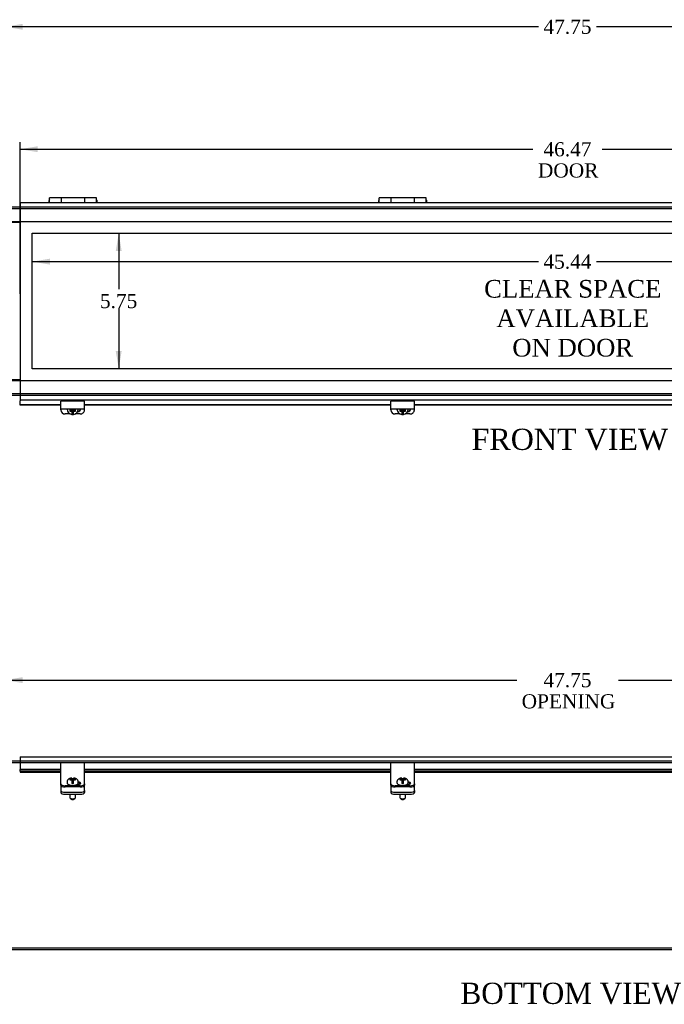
# Model space of a CAD drawing. Header units: inches. Extents: x 5 to 149, y 6 to 99.
# Tile 2 of 7: x 30 to 58, y 6 to 47. Entities that reach past the tile are written whole.
import ezdxf
from ezdxf.enums import TextEntityAlignment as Align
from ezdxf.lldxf.tags import DXFTag

# ---------------------------------------------------------------- set-up
doc = ezdxf.new("R2010")
doc.units = ezdxf.units.IN
doc.header["$MEASUREMENT"] = 0
for name, color, linetype in [('COM40176', 7, 'CONTINUOUS'), ('COM49262', 7, 'CONTINUOUS'), ('COM49263', 7, 'CONTINUOUS'), ('COM50040', 7, 'CONTINUOUS'), ('COM52631', 7, 'CONTINUOUS'), ('DEFAULT', 7, 'CONTINUOUS'), ('DV1_DEFAULT', 7, 'CONTINUOUS'), ('HNG11000', 7, 'CONTINUOUS'), ('SCS19419', 7, 'CONTINUOUS')]:
    doc.layers.add(name, color=color, linetype=linetype)
doc.styles.add('SEACAD_TIMES_NEW_ROMAN', font='times.ttf')
tags = doc.linetypes.add('HIDDEN2', pattern=[0.1875, 0.125, -0.0625]).pattern_tags.tags
tags[6:7] = [DXFTag(74, 4), DXFTag(75, 0), DXFTag(340, '0'), DXFTag(46, 0.0), DXFTag(50, 0.0), DXFTag(44, 0.0), DXFTag(45, 0.0)]
tags[4:5] = [DXFTag(74, 4), DXFTag(75, 0), DXFTag(340, '0'), DXFTag(46, 0.0), DXFTag(50, 0.0), DXFTag(44, 0.0), DXFTag(45, 0.0)]

# ---------------------------------------------------------------- blocks, each defined once
blk = doc.blocks.new('GDIMGGROUP2')
at = {"layer": 'DEFAULT', "linetype": 'Continuous'}
for points in [[(30.274, 47.249), (29.524, 47.124), (30.274, 46.999)], [(76.524, 47.249), (76.524, 46.999), (77.274, 47.124)]]:
    blk.add_hatch(color=136, dxfattribs=at).paths.add_polyline_path(points)
at = {"layer": 'DEFAULT', "color": 136, "linetype": 'Continuous'}
for p, q in [((29.524, 40.222), (29.524, 47.424)), ((77.274, 40.219), (77.274, 47.424)), ((52.165, 47.124), (29.524, 47.124)), ((77.274, 47.124), (54.633, 47.124))]:
    blk.add_line(p, q, dxfattribs=at)
at = {"layer": 'DEFAULT', "color": 136, "linetype": 'Continuous', "style": 'SEACAD_TIMES_NEW_ROMAN'}
blk.add_text('47.75', height=0.6, dxfattribs=at).set_placement((52.375, 47.424), align=Align.TOP_LEFT)
blk = doc.blocks.new('GDIMGGROUP3')
at = {"layer": 'DEFAULT', "linetype": 'Continuous'}
for points in [[(30.915, 42.051), (30.165, 41.926), (30.915, 41.801)], [(75.883, 42.051), (75.883, 41.801), (76.633, 41.926)]]:
    blk.add_hatch(color=136, dxfattribs=at).paths.add_polyline_path(points)
at = {"layer": 'DEFAULT', "color": 136, "linetype": 'Continuous'}
for p, q in [((30.165, 35.783), (30.165, 42.226)), ((76.633, 35.783), (76.633, 42.226)), ((30.165, 41.926), (51.931, 41.926)), ((54.867, 41.926), (76.633, 41.926))]:
    blk.add_line(p, q, dxfattribs=at)
at = {"layer": 'DEFAULT', "color": 136, "linetype": 'Continuous', "style": 'SEACAD_TIMES_NEW_ROMAN'}
for s, p in [('46.47', (52.375, 42.226)), ('DOOR', (52.141, 41.326))]:
    blk.add_text(s, height=0.6, dxfattribs=at).set_placement(p, align=Align.TOP_LEFT)
blk = doc.blocks.new('GDIMGGROUP7')
at = {"layer": 'DEFAULT', "linetype": 'Continuous'}
for points in [[(30.274, 19.519), (29.524, 19.394), (30.274, 19.269)], [(76.524, 19.519), (76.524, 19.269), (77.274, 19.394)]]:
    blk.add_hatch(color=136, dxfattribs=at).paths.add_polyline_path(points)
at = {"layer": 'DEFAULT', "color": 136, "linetype": 'Continuous'}
for p, q in [((29.524, 12.263), (29.524, 19.694)), ((77.274, 12.263), (77.274, 19.694)), ((29.524, 19.394), (51.241, 19.394)), ((55.557, 19.394), (77.274, 19.394))]:
    blk.add_line(p, q, dxfattribs=at)
at = {"layer": 'DEFAULT', "color": 136, "linetype": 'Continuous', "style": 'SEACAD_TIMES_NEW_ROMAN'}
for s, p in [('47.75', (52.375, 19.694)), ('OPENING', (51.451, 18.794))]:
    blk.add_text(s, height=0.6, dxfattribs=at).set_placement(p, align=Align.TOP_LEFT)
blk = doc.blocks.new('GDIMGGROUP8')
at = {"layer": 'DEFAULT', "linetype": 'Continuous'}
for points in [[(31.431, 37.031), (31.431, 37.281), (30.681, 37.156)], [(75.367, 37.031), (76.117, 37.156), (75.367, 37.281)]]:
    blk.add_hatch(color=136, dxfattribs=at).paths.add_polyline_path(points)
at = {"layer": 'DEFAULT', "color": 136, "linetype": 'Continuous'}
for p, q in [((30.681, 37.156), (52.165, 37.156)), ((54.633, 37.156), (76.117, 37.156))]:
    blk.add_line(p, q, dxfattribs=at)
at = {"layer": 'DEFAULT', "color": 136, "linetype": 'Continuous', "style": 'SEACAD_TIMES_NEW_ROMAN'}
blk.add_text('45.44', height=0.6, dxfattribs=at).set_placement((52.375, 37.456), align=Align.TOP_LEFT)
blk = doc.blocks.new('GDIMGGROUP21')
at = {"layer": 'DEFAULT', "linetype": 'Continuous'}
for points in [[(34.478, 37.609), (34.353, 38.359), (34.228, 37.609)], [(34.478, 33.358), (34.228, 33.358), (34.353, 32.608)]]:
    blk.add_hatch(color=136, dxfattribs=at).paths.add_polyline_path(points)
at = {"layer": 'DEFAULT', "color": 136, "linetype": 'Continuous'}
for p, q in [((34.353, 38.359), (34.353, 35.993)), ((34.353, 35.183), (34.353, 32.608))]:
    blk.add_line(p, q, dxfattribs=at)
at = {"layer": 'DEFAULT', "color": 136, "linetype": 'Continuous', "style": 'SEACAD_TIMES_NEW_ROMAN'}
blk.add_text('5.75', height=0.6, dxfattribs=at).set_placement((33.556, 35.783), align=Align.TOP_LEFT)

msp = doc.modelspace()

# ---------------------------------------------------------------- linework, layer by layer
at = {"layer": 'COM40176', "color": 7, "linetype": 'Continuous'}
for p, q in [((31.899, 31.007), (31.899, 31.232)), ((32.899, 31.232), (31.899, 31.232)), ((31.899, 30.914), (31.899, 31.007)), ((32.899, 31.007), (32.899, 31.232)), ((32.899, 30.914), (32.899, 31.007)), ((45.899, 31.007), (45.899, 31.232)), ((46.899, 31.232), (45.899, 31.232)), ((45.899, 30.914), (45.899, 31.007)), ((46.899, 31.007), (46.899, 31.232)), ((46.899, 30.914), (46.899, 31.007)), ((31.899, 30.86), (31.899, 30.914)), ((31.899, 30.914), (32.899, 30.914)), ((32.29, 30.69), (32.087, 30.69)), ((32.711, 30.69), (32.509, 30.69)), ((32.899, 30.86), (32.899, 30.914)), ((45.899, 30.86), (45.899, 30.914)), ((45.899, 30.914), (46.899, 30.914)), ((46.29, 30.69), (46.087, 30.69)), ((46.711, 30.69), (46.509, 30.69)), ((46.899, 30.86), (46.899, 30.914)), ((31.899, 15.76), (31.899, 15.882)), ((32.899, 15.882), (31.899, 15.882)), ((32.899, 15.76), (32.899, 15.882)), ((45.899, 15.76), (45.899, 15.882)), ((46.899, 15.882), (45.899, 15.882)), ((46.899, 15.76), (46.899, 15.882)), ((31.899, 15.18), (31.899, 15.76)), ((32.899, 15.18), (32.899, 15.76)), ((45.899, 15.18), (45.899, 15.76)), ((46.899, 15.18), (46.899, 15.76)), ((31.899, 15.141), (31.899, 15.18)), ((31.899, 14.993), (31.899, 15.141)), ((32.899, 15.141), (32.899, 15.18)), ((32.899, 14.993), (32.899, 15.141)), ((45.899, 15.141), (45.899, 15.18)), ((45.899, 14.993), (45.899, 15.141)), ((46.899, 15.141), (46.899, 15.18)), ((46.899, 14.993), (46.899, 15.141)), ((31.899, 14.941), (31.899, 14.993)), ((32.711, 14.914), (32.087, 14.914)), ((32.711, 14.862), (32.087, 14.862)), ((32.571, 14.96), (32.602, 14.96)), ((32.899, 14.993), (32.899, 14.941)), ((45.899, 14.941), (45.899, 14.993)), ((46.711, 14.914), (46.087, 14.914)), ((46.711, 14.862), (46.087, 14.862)), ((46.571, 14.96), (46.602, 14.96)), ((46.899, 14.993), (46.899, 14.941))]:
    msp.add_line(p, q, dxfattribs=at)
for centre, major_axis, ratio, start_param, end_param in [((32.087, 30.86), (-0.188, 0), 0.906308, 0, 1.570796), ((32.602, 30.916), (-0.14, 0), 0.906308, 1.645667, 3.121159), ((32.602, 30.94), (-0.14, 0), 0.906308, 1.732532, 2.930417), ((32.711, 30.86), (-0.188, 0), 0.906308, 1.570796, 3.141593), ((46.087, 30.86), (-0.188, 0), 0.906308, 0, 1.570796), ((46.602, 30.916), (-0.141, 0), 0.906308, 1.645667, 3.121159), ((46.602, 30.94), (-0.141, 0), 0.906308, 1.732532, 2.930417), ((46.711, 30.86), (-0.188, 0), 0.906308, 1.570796, 3.141593), ((32.602, 15.019), (-0.14, 0), 0.422618, 1.570796, 4.453838), ((46.602, 15.019), (-0.141, 0), 0.422618, 1.570796, 4.453838), ((32.087, 14.993), (-0.188, 0), 0.422618, 0, 1.570796), ((32.087, 14.941), (0.188, 0), 0.422618, 3.141593, 4.712389), ((32.602, 14.968), (-0.14, 0), 0.422618, 3.591638, 4.470707), ((32.711, 14.993), (-0.188, 0), 0.422618, 1.570796, 3.141593), ((32.711, 14.941), (0.188, 0), 0.422618, 4.712389, 6.283185), ((46.087, 14.993), (-0.188, 0), 0.422618, 0, 1.570796), ((46.087, 14.941), (0.188, 0), 0.422618, 3.141593, 4.712389), ((46.602, 14.968), (-0.141, 0), 0.422618, 3.591638, 4.470707), ((46.711, 14.993), (-0.188, 0), 0.422618, 1.570796, 3.141593), ((46.711, 14.941), (0.188, 0), 0.422618, 4.712389, 6.283185)]:
    msp.add_ellipse(centre, major_axis=major_axis, ratio=ratio, start_param=start_param, end_param=end_param, dxfattribs=at)
at = {"layer": 'COM49262', "color": 7, "linetype": 'Continuous'}
for p, q in [((29.524, 39.483), (30.165, 39.483)), ((29.524, 38.858), (30.165, 38.858)), ((29.524, 32.108), (30.165, 32.108)), ((29.524, 31.483), (30.165, 31.483)), ((29.524, 15.965), (30.165, 15.965)), ((29.524, 7.965), (77.274, 7.965))]:
    msp.add_line(p, q, dxfattribs=at)
at = {"layer": 'COM49262', "color": 7, "linetype": 'HIDDEN2'}
for p, q in [((29.524, 39.411), (77.274, 39.411)), ((30.165, 39.483), (76.633, 39.483)), ((30.165, 38.858), (76.633, 38.858)), ((30.165, 32.108), (76.633, 32.108)), ((29.524, 31.555), (77.274, 31.555)), ((30.165, 31.483), (76.633, 31.483)), ((29.524, 15.893), (77.274, 15.893)), ((30.165, 15.965), (76.633, 15.965)), ((29.524, 8.037), (77.274, 8.037))]:
    msp.add_line(p, q, dxfattribs=at)
at = {"layer": 'COM49263', "color": 7, "linetype": 'Continuous'}
for p, q in [((30.165, 39.67), (30.165, 39.562)), ((30.165, 39.67), (76.633, 39.67)), ((30.165, 39.562), (30.165, 31.403)), ((30.165, 31.403), (30.165, 31.295)), ((30.165, 31.295), (76.633, 31.295)), ((30.165, 31.295), (30.165, 31.251)), ((30.165, 31.077), (30.165, 31.251)), ((30.165, 31.059), (30.165, 31.077)), ((31.899, 31.077), (30.165, 31.077)), ((31.899, 31.059), (30.165, 31.059)), ((45.899, 31.077), (32.899, 31.077)), ((45.899, 31.059), (32.899, 31.059)), ((59.899, 31.077), (46.899, 31.077)), ((59.899, 31.059), (46.899, 31.059)), ((30.165, 16.137), (30.165, 16.029)), ((30.165, 16.137), (76.633, 16.137)), ((30.165, 16.029), (30.165, 15.597)), ((30.165, 15.527), (30.165, 15.597)), ((31.899, 15.597), (30.165, 15.597)), ((30.165, 15.527), (30.165, 15.484)), ((31.899, 15.527), (30.165, 15.527)), ((30.165, 15.484), (30.165, 15.481)), ((30.165, 15.481), (31.899, 15.481)), ((45.899, 15.597), (32.899, 15.597)), ((45.899, 15.527), (32.899, 15.527)), ((32.899, 15.481), (45.899, 15.481)), ((59.899, 15.597), (46.899, 15.597)), ((59.899, 15.527), (46.899, 15.527)), ((46.899, 15.481), (59.899, 15.481))]:
    msp.add_line(p, q, dxfattribs=at)
at = {"layer": 'COM50040', "color": 7, "linetype": 'Continuous'}
for p, q in [((29.524, 38.827), (30.165, 38.827)), ((30.165, 32.139), (29.524, 32.139))]:
    msp.add_line(p, q, dxfattribs=at)
at = {"layer": 'COM52631', "color": 7, "linetype": 'Continuous'}
for p, q in [((32.625, 30.819), (32.646, 30.819)), ((46.625, 30.819), (46.646, 30.819)), ((31.899, 14.931), (31.899, 14.941)), ((31.899, 14.931), (31.899, 14.887)), ((31.899, 14.887), (31.899, 14.715)), ((31.899, 14.715), (31.899, 14.629)), ((32.087, 14.635), (32.711, 14.635)), ((32.899, 14.941), (32.899, 14.931)), ((32.899, 14.887), (32.899, 14.931)), ((32.899, 14.715), (32.899, 14.887)), ((32.899, 14.715), (32.899, 14.629)), ((45.899, 14.931), (45.899, 14.941)), ((45.899, 14.931), (45.899, 14.887)), ((45.899, 14.887), (45.899, 14.715)), ((45.899, 14.715), (45.899, 14.629)), ((46.087, 14.635), (46.711, 14.635)), ((46.899, 14.941), (46.899, 14.931)), ((46.899, 14.887), (46.899, 14.931)), ((46.899, 14.715), (46.899, 14.887)), ((46.899, 14.715), (46.899, 14.629)), ((32.087, 14.549), (32.711, 14.549)), ((46.087, 14.549), (46.711, 14.549))]:
    msp.add_line(p, q, dxfattribs=at)
for centre, start_param, end_param in [((32.087, 14.715), 0, 1.570796), ((32.087, 14.629), 0, 1.570796), ((32.711, 14.715), 1.570796, 3.141593), ((32.711, 14.629), 1.570796, 3.141593), ((46.087, 14.715), 0, 1.570796), ((46.087, 14.629), 0, 1.570796), ((46.711, 14.715), 1.570796, 3.141593), ((46.711, 14.629), 1.570796, 3.141593)]:
    msp.add_ellipse(centre, major_axis=(-0.188, 0), ratio=0.422618, start_param=start_param, end_param=end_param, dxfattribs=at)
at = {"layer": 'DV1_DEFAULT', "color": 7, "linetype": 'HIDDEN2'}
for p, q in [((30.681, 38.359), (76.117, 38.359)), ((30.681, 32.608), (30.681, 38.359)), ((76.117, 32.608), (30.681, 32.608))]:
    msp.add_line(p, q, dxfattribs=at)
at = {"layer": 'HNG11000', "color": 7, "linetype": 'Continuous'}
for p, q in [((31.39, 39.732), (31.39, 39.67)), ((31.415, 39.67), (31.415, 39.861)), ((31.915, 39.861), (31.415, 39.861)), ((31.915, 39.861), (31.915, 39.67)), ((31.92, 39.782), (31.915, 39.782)), ((31.92, 39.67), (31.92, 39.861)), ((32.91, 39.861), (31.92, 39.861)), ((32.91, 39.67), (32.91, 39.861)), ((32.915, 39.782), (32.91, 39.782)), ((32.915, 39.67), (32.915, 39.861)), ((33.415, 39.861), (32.915, 39.861)), ((33.415, 39.67), (33.415, 39.861)), ((33.44, 39.67), (33.44, 39.732)), ((45.379, 39.732), (45.379, 39.67)), ((45.404, 39.67), (45.404, 39.861)), ((45.904, 39.861), (45.404, 39.861)), ((45.904, 39.861), (45.904, 39.67)), ((45.909, 39.782), (45.904, 39.782)), ((45.909, 39.67), (45.909, 39.861)), ((46.899, 39.861), (45.909, 39.861)), ((46.899, 39.67), (46.899, 39.861)), ((46.904, 39.782), (46.899, 39.782)), ((46.904, 39.67), (46.904, 39.861)), ((47.404, 39.861), (46.904, 39.861)), ((47.404, 39.67), (47.404, 39.861)), ((47.429, 39.67), (47.429, 39.732))]:
    msp.add_line(p, q, dxfattribs=at)
for centre, start, end in [((31.44, 39.732), 120, 180), ((33.39, 39.732), 0, 60), ((45.429, 39.732), 120, 180), ((47.379, 39.732), 0, 60)]:
    msp.add_arc(centre, 0.05, start, end, dxfattribs=at)
at = {"layer": 'SCS19419', "color": 7, "linetype": 'Continuous'}
for p, q in [((32.159, 30.906), (32.159, 30.893)), ((32.275, 30.874), (32.275, 30.811)), ((32.284, 30.874), (32.275, 30.874)), ((32.275, 30.842), (32.342, 30.842)), ((32.275, 30.811), (32.284, 30.81)), ((32.34, 30.874), (32.284, 30.874)), ((32.284, 30.81), (32.34, 30.81)), ((32.326, 30.874), (32.326, 30.853)), ((32.376, 30.872), (32.326, 30.872)), ((32.326, 30.853), (32.376, 30.853)), ((32.34, 30.874), (32.365, 30.897)), ((32.34, 30.81), (32.34, 30.838)), ((32.365, 30.788), (32.34, 30.81)), ((32.365, 30.914), (32.365, 30.897)), ((32.376, 30.898), (32.365, 30.898)), ((32.365, 30.815), (32.365, 30.788)), ((32.365, 30.788), (32.365, 30.738)), ((32.365, 30.738), (32.365, 30.666)), ((32.376, 30.914), (32.376, 30.898)), ((32.376, 30.872), (32.376, 30.853)), ((32.376, 30.853), (32.376, 30.807)), ((32.426, 30.826), (32.376, 30.826)), ((32.376, 30.807), (32.425, 30.807)), ((32.426, 30.898), (32.426, 30.914)), ((32.435, 30.898), (32.426, 30.898)), ((32.426, 30.872), (32.426, 30.853)), ((32.476, 30.872), (32.426, 30.872)), ((32.426, 30.853), (32.476, 30.853)), ((32.426, 30.819), (32.426, 30.853)), ((32.426, 30.819), (32.426, 30.819)), ((32.426, 30.807), (32.426, 30.819)), ((32.435, 30.897), (32.435, 30.914)), ((32.435, 30.897), (32.46, 30.874)), ((32.435, 30.788), (32.435, 30.815)), ((32.46, 30.81), (32.435, 30.788)), ((32.435, 30.739), (32.435, 30.788)), ((32.435, 30.667), (32.435, 30.739)), ((32.459, 30.842), (32.525, 30.842)), ((32.514, 30.874), (32.46, 30.874)), ((32.46, 30.838), (32.46, 30.81)), ((32.46, 30.81), (32.514, 30.81)), ((32.476, 30.853), (32.476, 30.874)), ((32.525, 30.874), (32.514, 30.874)), ((32.514, 30.81), (32.525, 30.811)), ((32.525, 30.811), (32.525, 30.874)), ((32.639, 30.893), (32.639, 30.906)), ((46.159, 30.906), (46.159, 30.893)), ((46.275, 30.874), (46.275, 30.811)), ((46.284, 30.874), (46.275, 30.874)), ((46.275, 30.842), (46.342, 30.842)), ((46.275, 30.811), (46.284, 30.81)), ((46.34, 30.874), (46.284, 30.874)), ((46.284, 30.81), (46.34, 30.81)), ((46.326, 30.874), (46.326, 30.853)), ((46.376, 30.872), (46.326, 30.872)), ((46.326, 30.853), (46.376, 30.853)), ((46.34, 30.874), (46.365, 30.897)), ((46.34, 30.81), (46.34, 30.838)), ((46.365, 30.788), (46.34, 30.81)), ((46.365, 30.914), (46.365, 30.897)), ((46.376, 30.898), (46.365, 30.898)), ((46.365, 30.815), (46.365, 30.788)), ((46.365, 30.788), (46.365, 30.738)), ((46.365, 30.738), (46.365, 30.666)), ((46.376, 30.914), (46.376, 30.898)), ((46.376, 30.872), (46.376, 30.853)), ((46.376, 30.853), (46.376, 30.807)), ((46.426, 30.826), (46.376, 30.826)), ((46.376, 30.807), (46.425, 30.807)), ((46.426, 30.898), (46.426, 30.914)), ((46.435, 30.898), (46.426, 30.898)), ((46.426, 30.872), (46.426, 30.853)), ((46.476, 30.872), (46.426, 30.872)), ((46.426, 30.853), (46.476, 30.853)), ((46.426, 30.819), (46.426, 30.853)), ((46.426, 30.819), (46.426, 30.819)), ((46.426, 30.807), (46.426, 30.819)), ((46.435, 30.897), (46.435, 30.914)), ((46.435, 30.897), (46.46, 30.874)), ((46.435, 30.788), (46.435, 30.815)), ((46.46, 30.81), (46.435, 30.788)), ((46.435, 30.739), (46.435, 30.788)), ((46.435, 30.667), (46.435, 30.739)), ((46.459, 30.842), (46.525, 30.842)), ((46.514, 30.874), (46.46, 30.874)), ((46.46, 30.838), (46.46, 30.81)), ((46.46, 30.81), (46.514, 30.81)), ((46.476, 30.853), (46.476, 30.874)), ((46.525, 30.874), (46.514, 30.874)), ((46.514, 30.81), (46.525, 30.811)), ((46.525, 30.811), (46.525, 30.874)), ((46.639, 30.893), (46.639, 30.906)), ((32.159, 15.069), (32.159, 15.042)), ((32.284, 15.193), (32.275, 15.192)), ((32.275, 15.192), (32.275, 15.163)), ((32.275, 15.163), (32.284, 15.163)), ((32.34, 15.193), (32.284, 15.193)), ((32.284, 15.163), (32.34, 15.163)), ((32.34, 15.193), (32.365, 15.203)), ((32.34, 15.163), (32.34, 15.193)), ((32.365, 15.152), (32.34, 15.163)), ((32.365, 15.226), (32.365, 15.238)), ((32.365, 15.226), (32.365, 15.203)), ((32.365, 15.203), (32.365, 15.152)), ((32.365, 15.152), (32.365, 15.129)), ((32.365, 15.129), (32.365, 15.024)), ((32.376, 15.121), (32.365, 15.121)), ((32.365, 15.1), (32.376, 15.1)), ((32.376, 15.142), (32.376, 15.121)), ((32.425, 15.142), (32.376, 15.142)), ((32.376, 15.1), (32.376, 15.121)), ((32.376, 15.101), (32.426, 15.101)), ((32.376, 15.1), (32.376, 15.079)), ((32.376, 15.079), (32.425, 15.079)), ((32.426, 15.135), (32.426, 15.142)), ((32.426, 15.135), (32.426, 15.135)), ((32.426, 15.121), (32.426, 15.135)), ((32.435, 15.121), (32.426, 15.121)), ((32.426, 15.1), (32.426, 15.121)), ((32.426, 15.1), (32.435, 15.1)), ((32.426, 15.084), (32.426, 15.1)), ((32.426, 15.079), (32.426, 15.084)), ((32.435, 15.238), (32.435, 15.226)), ((32.435, 15.203), (32.435, 15.226)), ((32.435, 15.152), (32.435, 15.203)), ((32.435, 15.203), (32.46, 15.193)), ((32.46, 15.163), (32.435, 15.152)), ((32.435, 15.129), (32.435, 15.152)), ((32.435, 15.024), (32.435, 15.129)), ((32.514, 15.193), (32.46, 15.193)), ((32.46, 15.193), (32.46, 15.163)), ((32.46, 15.163), (32.514, 15.163)), ((32.525, 15.192), (32.514, 15.193)), ((32.514, 15.163), (32.525, 15.163)), ((32.525, 15.163), (32.525, 15.192)), ((32.639, 15.042), (32.639, 15.069)), ((46.159, 15.069), (46.159, 15.042)), ((46.284, 15.193), (46.275, 15.192)), ((46.275, 15.192), (46.275, 15.163)), ((46.275, 15.163), (46.284, 15.163)), ((46.34, 15.193), (46.284, 15.193)), ((46.284, 15.163), (46.34, 15.163)), ((46.34, 15.193), (46.365, 15.203)), ((46.34, 15.163), (46.34, 15.193)), ((46.365, 15.152), (46.34, 15.163)), ((46.365, 15.226), (46.365, 15.238)), ((46.365, 15.226), (46.365, 15.203)), ((46.365, 15.203), (46.365, 15.152)), ((46.365, 15.152), (46.365, 15.129)), ((46.365, 15.129), (46.365, 15.024)), ((46.376, 15.121), (46.365, 15.121)), ((46.365, 15.1), (46.376, 15.1)), ((46.376, 15.142), (46.376, 15.121)), ((46.425, 15.142), (46.376, 15.142)), ((46.376, 15.1), (46.376, 15.121)), ((46.376, 15.101), (46.426, 15.101)), ((46.376, 15.1), (46.376, 15.079)), ((46.376, 15.079), (46.425, 15.079)), ((46.426, 15.135), (46.426, 15.142)), ((46.426, 15.135), (46.426, 15.135)), ((46.426, 15.121), (46.426, 15.135)), ((46.435, 15.121), (46.426, 15.121)), ((46.426, 15.1), (46.426, 15.121)), ((46.426, 15.1), (46.435, 15.1)), ((46.426, 15.084), (46.426, 15.1)), ((46.426, 15.079), (46.426, 15.084)), ((46.435, 15.238), (46.435, 15.226)), ((46.435, 15.203), (46.435, 15.226)), ((46.435, 15.152), (46.435, 15.203)), ((46.435, 15.203), (46.46, 15.193)), ((46.46, 15.163), (46.435, 15.152)), ((46.435, 15.129), (46.435, 15.152)), ((46.435, 15.024), (46.435, 15.129)), ((46.514, 15.193), (46.46, 15.193)), ((46.46, 15.193), (46.46, 15.163)), ((46.46, 15.163), (46.514, 15.163)), ((46.525, 15.192), (46.514, 15.193)), ((46.514, 15.163), (46.525, 15.163)), ((46.525, 15.163), (46.525, 15.192)), ((46.639, 15.042), (46.639, 15.069)), ((32.276, 14.549), (32.276, 14.411)), ((32.29, 14.387), (32.343, 14.344)), ((32.455, 14.344), (32.508, 14.387)), ((32.522, 14.411), (32.522, 14.549)), ((46.276, 14.549), (46.276, 14.411)), ((46.29, 14.387), (46.343, 14.344)), ((46.455, 14.344), (46.508, 14.387)), ((46.522, 14.411), (46.522, 14.549))]:
    msp.add_line(p, q, dxfattribs=at)
for centre, radius, start, end in [((32.39, 30.896), 0.23, 181.8011, 264.2946), ((32.378, 30.737), 0.0719, 259.6722, 267.696), ((32.425, 30.784), 0.0236, 88.9715, 90), ((32.422, 30.736), 0.0702, 272.8998, 281.1356), ((32.408, 30.896), 0.23, 276.8864, 359.0513), ((46.39, 30.896), 0.23, 181.8011, 264.2946), ((46.378, 30.737), 0.0719, 259.6722, 267.696), ((46.425, 30.784), 0.0236, 88.9715, 90), ((46.422, 30.736), 0.0702, 272.8998, 281.1356), ((46.408, 30.896), 0.23, 276.8864, 359.0513), ((32.425, 15.153), 0.011, 270, 272.2047), ((32.425, 15.09), 0.011, 270, 272.2047), ((46.425, 15.153), 0.011, 270, 272.2047), ((46.425, 15.09), 0.011, 270, 272.2047), ((32.376, 15.024), 0.0111, 177.5964, 264.1762), ((32.424, 15.024), 0.0112, 276.1761, 2.3347), ((46.376, 15.024), 0.0111, 177.5964, 264.1762), ((46.424, 15.024), 0.0112, 276.1761, 2.3347)]:
    msp.add_arc(centre, radius, start, end, dxfattribs=at)
for centre, major_axis, ratio, start_param, end_param in [((32.399, 30.906), (0.24, 0), 0.906308, 3.104972, 3.141593), ((32.399, 30.893), (0.24, 0), 0.906308, 3.141593, 3.159961), ((32.375, 30.838), (-0.035, 0), 0.422618, 5.993434, 6.283185), ((32.375, 30.815), (0.01, 0), 0.422618, 1.570796, 3.141593), ((32.399, 30.874), (-0.231, 0), 0.906308, 1.468738, 1.685388), ((32.425, 30.815), (0.01, 0), 0.422618, 0, 1.528344), ((32.425, 30.838), (-0.035, 0), 0.422618, 3.141593, 3.431344), ((32.399, 30.906), (0.24, 0), 0.906308, 0, 0.036621), ((46.399, 30.906), (0.24, 0), 0.906308, 3.104972, 3.141593), ((46.399, 30.893), (0.24, 0), 0.906308, 3.141593, 3.159961), ((46.375, 30.838), (-0.035, 0), 0.422618, 5.993434, 6.283185), ((46.375, 30.815), (0.01, 0), 0.422618, 1.570796, 3.141593), ((46.399, 30.874), (-0.231, 0), 0.906308, 1.468738, 1.685388), ((46.425, 30.815), (0.01, 0), 0.422618, 0, 1.528344), ((46.425, 30.838), (-0.035, 0), 0.422618, 3.141593, 3.431344), ((46.399, 30.906), (0.24, 0), 0.906308, 0, 0.036621), ((32.375, 15.144), (-0.01, 0), 0.906308, 0, 1.570796), ((32.375, 15.094), (0.01, 0), 0.906308, 3.141593, 4.712389), ((32.399, 15.11), (0.231, 0), 0.422618, 1.456205, 1.672855), ((32.425, 15.144), (-0.01, 0), 0.906308, 1.613249, 3.141593), ((32.425, 15.094), (0.01, 0), 0.906308, 4.754841, 6.283185), ((46.375, 15.144), (-0.01, 0), 0.906308, 0, 1.570796), ((46.375, 15.094), (0.01, 0), 0.906308, 3.141593, 4.712389), ((46.399, 15.11), (0.231, 0), 0.422618, 1.456205, 1.672855), ((46.425, 15.144), (-0.01, 0), 0.906308, 1.613249, 3.141593), ((46.425, 15.094), (0.01, 0), 0.906308, 4.754841, 6.283185), ((32.399, 15.042), (-0.24, 0), 0.422618, 6.264677, 6.283185), ((32.399, 15.11), (-0.231, 0), 0.422618, 1.468738, 1.685388), ((46.399, 15.042), (-0.24, 0), 0.422618, 6.264677, 6.283185), ((46.399, 15.11), (-0.231, 0), 0.422618, 1.468738, 1.685388), ((32.399, 14.411), (-0.123, 0), 0.422618, 0, 3.141593), ((32.399, 14.357), (0.063, 0), 0.422618, 3.626705, 5.798073), ((46.399, 14.411), (-0.123, 0), 0.422618, 0, 3.141593), ((46.399, 14.357), (-0.063, 0), 0.422618, 0.485112, 2.65648)]:
    msp.add_ellipse(centre, major_axis=major_axis, ratio=ratio, start_param=start_param, end_param=end_param, dxfattribs=at)
for points, knots in [([(32.342, 30.842), (32.347, 30.838), (32.352, 30.833), (32.36, 30.827), (32.363, 30.825), (32.367, 30.822), (32.369, 30.821), (32.372, 30.82), (32.374, 30.819), (32.375, 30.819)], [0, 0, 0, 0, 0.5, 0.5, 0.75, 0.75, 0.875, 0.875, 1, 1, 1, 1]), ([(32.426, 30.819), (32.428, 30.82), (32.429, 30.82), (32.432, 30.821), (32.434, 30.822), (32.438, 30.825), (32.441, 30.827), (32.449, 30.833), (32.454, 30.838), (32.459, 30.842)], [0, 0, 0, 0, 0.125, 0.125, 0.25, 0.25, 0.5, 0.5, 1, 1, 1, 1]), ([(46.342, 30.842), (46.347, 30.838), (46.352, 30.833), (46.36, 30.827), (46.363, 30.825), (46.367, 30.822), (46.369, 30.821), (46.372, 30.82), (46.374, 30.819), (46.375, 30.819)], [0, 0, 0, 0, 0.5, 0.5, 0.75, 0.75, 0.875, 0.875, 1, 1, 1, 1]), ([(46.426, 30.819), (46.428, 30.82), (46.429, 30.82), (46.432, 30.821), (46.434, 30.822), (46.438, 30.825), (46.441, 30.827), (46.449, 30.833), (46.454, 30.838), (46.459, 30.842)], [0, 0, 0, 0, 0.125, 0.125, 0.25, 0.25, 0.5, 0.5, 1, 1, 1, 1]), ([(32.16, 15.045), (32.159, 15.041), (32.158, 15.032), (32.164, 15.014), (32.176, 14.996), (32.193, 14.979), (32.217, 14.964), (32.246, 14.95), (32.28, 14.94), (32.317, 14.932), (32.357, 14.927), (32.397, 14.925), (32.438, 14.927), (32.477, 14.931), (32.514, 14.939), (32.548, 14.949), (32.579, 14.962), (32.603, 14.978), (32.622, 14.995), (32.633, 15.014), (32.639, 15.03), (32.638, 15.038), (32.638, 15.041)], [0, 0, 0, 0, 0.021442, 0.068495, 0.115732, 0.166361, 0.221206, 0.278131, 0.334743, 0.39076, 0.446351, 0.501712, 0.55701, 0.612378, 0.667952, 0.72393, 0.78057, 0.838178, 0.890802, 0.939196, 0.984573, 1, 1, 1, 1]), ([(32.365, 15.238), (32.363, 15.238), (32.349, 15.237), (32.32, 15.232), (32.283, 15.222), (32.249, 15.208), (32.221, 15.19), (32.198, 15.169), (32.179, 15.145), (32.167, 15.118), (32.159, 15.091), (32.16, 15.076), (32.16, 15.069)], [0, 0, 0, 0, 0.016727, 0.144856, 0.27899, 0.408962, 0.52564, 0.632646, 0.735126, 0.835581, 0.935279, 1, 1, 1, 1]), ([(32.365, 15.214), (32.365, 15.212), (32.366, 15.21), (32.37, 15.208), (32.373, 15.207), (32.375, 15.207)], [0, 0, 0, 0, 0.5, 0.5, 1, 1, 1, 1]), ([(32.375, 15.135), (32.374, 15.135), (32.372, 15.135), (32.369, 15.134), (32.367, 15.134), (32.366, 15.133), (32.365, 15.133), (32.365, 15.133)], [0, 0, 0, 0, 0.125, 0.125, 0.25, 0.25, 0.2582906, 0.2582906, 0.2582906, 0.2582906]), ([(32.425, 15.207), (32.428, 15.207), (32.431, 15.208), (32.434, 15.21), (32.435, 15.212), (32.435, 15.213)], [0, 0, 0, 0, 0.5, 0.5, 1, 1, 1, 1]), ([(32.435, 15.133), (32.435, 15.133), (32.435, 15.133), (32.434, 15.134), (32.432, 15.134), (32.429, 15.135), (32.428, 15.135), (32.426, 15.135)], [0.7477145, 0.7477145, 0.7477145, 0.7477145, 0.75, 0.75, 0.875, 0.875, 1, 1, 1, 1]), ([(32.639, 15.07), (32.638, 15.08), (32.637, 15.099), (32.627, 15.127), (32.613, 15.152), (32.595, 15.174), (32.573, 15.193), (32.546, 15.209), (32.515, 15.222), (32.479, 15.232), (32.451, 15.237), (32.437, 15.238), (32.435, 15.238)], [0, 0, 0, 0, 0.099975, 0.201088, 0.299138, 0.39702, 0.498071, 0.606498, 0.726569, 0.857654, 0.9886, 1, 1, 1, 1]), ([(46.16, 15.045), (46.159, 15.041), (46.158, 15.032), (46.164, 15.014), (46.176, 14.996), (46.193, 14.979), (46.217, 14.964), (46.246, 14.95), (46.28, 14.94), (46.317, 14.932), (46.357, 14.927), (46.397, 14.925), (46.438, 14.927), (46.477, 14.931), (46.514, 14.939), (46.548, 14.949), (46.579, 14.962), (46.603, 14.978), (46.622, 14.995), (46.633, 15.014), (46.639, 15.03), (46.638, 15.038), (46.638, 15.041)], [0, 0, 0, 0, 0.021442, 0.068495, 0.115732, 0.166361, 0.221206, 0.278131, 0.334743, 0.39076, 0.446351, 0.501712, 0.55701, 0.612378, 0.667952, 0.72393, 0.78057, 0.838178, 0.890802, 0.939196, 0.984573, 1, 1, 1, 1]), ([(46.365, 15.238), (46.363, 15.238), (46.349, 15.237), (46.32, 15.232), (46.283, 15.222), (46.249, 15.208), (46.221, 15.19), (46.198, 15.169), (46.179, 15.145), (46.167, 15.118), (46.159, 15.091), (46.16, 15.076), (46.16, 15.069)], [0, 0, 0, 0, 0.016727, 0.144856, 0.27899, 0.408962, 0.52564, 0.632646, 0.735126, 0.835581, 0.935279, 1, 1, 1, 1]), ([(46.365, 15.214), (46.365, 15.212), (46.366, 15.21), (46.37, 15.208), (46.373, 15.207), (46.375, 15.207)], [0, 0, 0, 0, 0.5, 0.5, 1, 1, 1, 1]), ([(46.375, 15.135), (46.374, 15.135), (46.372, 15.135), (46.369, 15.134), (46.367, 15.134), (46.366, 15.133), (46.365, 15.133), (46.365, 15.133)], [0, 0, 0, 0, 0.125, 0.125, 0.25, 0.25, 0.2594464, 0.2594464, 0.2594464, 0.2594464]), ([(46.425, 15.207), (46.428, 15.207), (46.431, 15.208), (46.434, 15.21), (46.435, 15.212), (46.435, 15.213)], [0, 0, 0, 0, 0.5, 0.5, 1, 1, 1, 1]), ([(46.435, 15.133), (46.435, 15.133), (46.435, 15.133), (46.434, 15.134), (46.432, 15.134), (46.429, 15.135), (46.428, 15.135), (46.426, 15.135)], [0.7477145, 0.7477145, 0.7477145, 0.7477145, 0.75, 0.75, 0.875, 0.875, 1, 1, 1, 1]), ([(46.639, 15.07), (46.638, 15.08), (46.637, 15.099), (46.627, 15.127), (46.613, 15.152), (46.595, 15.174), (46.573, 15.193), (46.546, 15.209), (46.515, 15.222), (46.479, 15.232), (46.451, 15.237), (46.437, 15.238), (46.435, 15.238)], [0, 0, 0, 0, 0.099975, 0.201088, 0.299138, 0.39702, 0.498071, 0.606498, 0.726569, 0.857654, 0.9886, 1, 1, 1, 1])]:
    msp.add_open_spline(points, degree=3, knots=knots, dxfattribs=at)

# ---------------------------------------------------------------- block references
at = {"layer": 'DEFAULT'}
for name in ['GDIMGGROUP2', 'GDIMGGROUP3', 'GDIMGGROUP21', 'GDIMGGROUP8', 'GDIMGGROUP7']:
    msp.add_blockref(name, (0, 0), dxfattribs=at)

# ---------------------------------------------------------------- texts
at = {"layer": 'DEFAULT', "color": 136, "linetype": 'Continuous', "style": 'SEACAD_TIMES_NEW_ROMAN'}
for s, p in [('FRONT VIEW', (49.325, 30.064)), (' BOTTOM VIEW', (48.515, 6.551))]:
    msp.add_text(s, height=0.9, dxfattribs=at).set_placement(p, align=Align.TOP_LEFT)
at = {"layer": 'DV1_DEFAULT', "insert": (53.619, 36.378), "char_height": 0.75, "width": 7.73655, "attachment_point": 2}
msp.add_mtext('{\\fTimes New Roman|b0||i0||c0|p34;\\C7;\\H0.75;\\W1.;CLEAR SPACE \\P}{\\fTimes New Roman|b0||i0||c0|p34;\\C7;\\H0.75;\\W1.;AVAILABLE\\P}{\\fTimes New Roman|b0||i0||c0|p34;\\C7;\\H0.75;\\W1.;ON DOOR}', dxfattribs=at)

doc.saveas('drawing.dxf')
